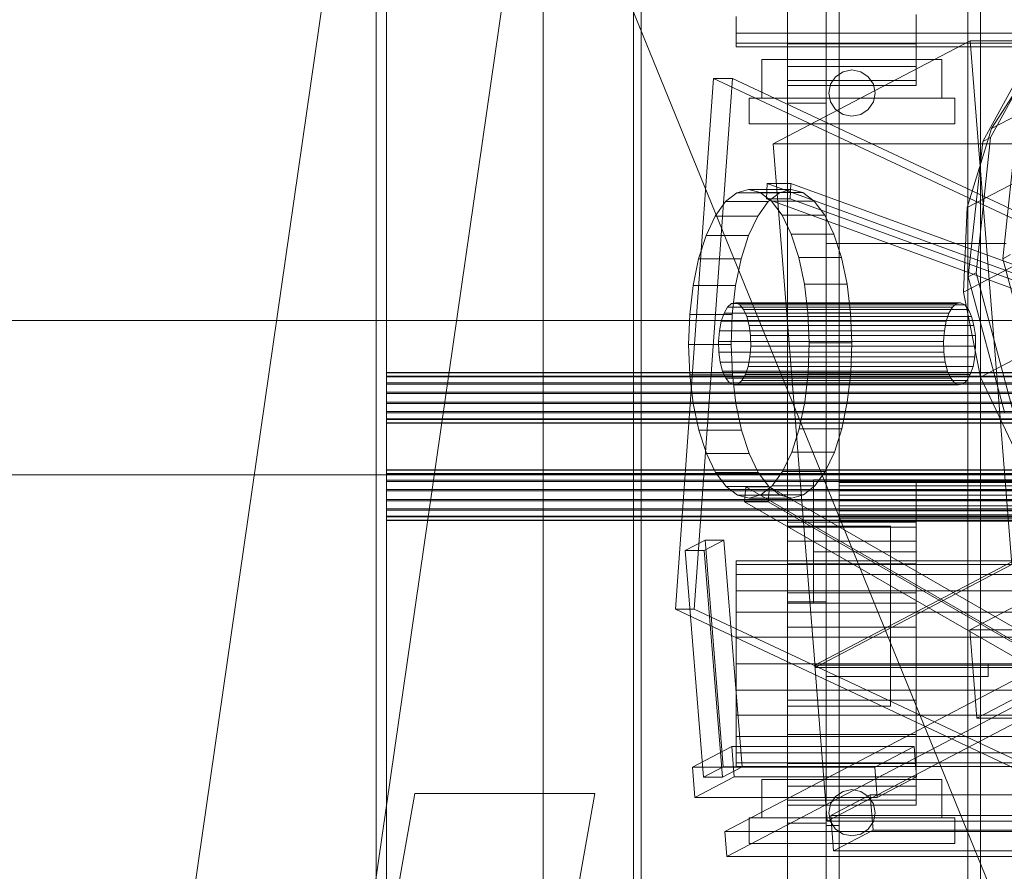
# Model space of a CAD drawing. Header units: millimetres. Extents: x -4738 to 65662, y -68080 to 6847.
# Tile 165 of 256: x -1639 to -1256, y -33594 to -33263. Entities that reach past the tile are written whole.
import ezdxf

# ---------------------------------------------------------------- set-up
doc = ezdxf.new("R2010")
doc.units = ezdxf.units.MM
for name, color, linetype, lineweight in [('COTAS_O', 1, 'Continuous', 0), ('frontal_C03', 7, 'Continuous', 0), ('frontal_C10', 7, 'Continuous', 0), ('frontal_dosificador', 7, 'Continuous', 0), ('frontal_secador', 7, 'Continuous', 0)]:
    doc.layers.add(name, color=color, linetype=linetype, lineweight=lineweight)
doc.dimstyles.new('R19_100', dxfattribs={"dimtxt": 250, "dimasz": 150, "dimexe": 150, "dimexo": 80, "dimgap": 100, "dimtad": 1, "dimtih": 1, "dimtoh": 1, "dimdsep": 46, "dimcen": 0.09, "dimadec": 0, "dimazin": 0, "dimtfac": 1, "dimtdec": 4, "dimtofl": 0, "dimtmove": 0, "dimatfit": 3, "dimfxl": 1, "dimtolj": 1, "dimtzin": 0, "dimarcsym": 0})

# ---------------------------------------------------------------- blocks, each defined once
blk = doc.blocks.new('DIM_R31_47')
at = {"layer": 'COTAS_O'}
for p, q in [((-1725, -31700), (-1025, -31700)), ((-1025, -31700), (-1070, -31850)), ((-1025, -34400), (-1025, -31700)), ((-1025, -31700), (-980, -31850)), ((-1025, -34400), (-1070, -34250)), ((-1025, -34400), (-980, -34250)), ((-1725, -34400), (-1025, -34400))]:
    blk.add_line(p, q, dxfattribs=at)
blk.add_text('2700 O', height=250, rotation=90, dxfattribs=at).set_placement((-1125, -33050))
blk = doc.blocks.new('DIM_R31_48')
at = {"layer": 'COTAS_O'}
for p, q in [((-1725, -33700), (-1575, -33655)), ((1725, -33700), (1575, -33655)), ((-1725, -34400), (-1725, -33700)), ((-1725, -33700), (1725, -33700)), ((-1725, -33700), (-1575, -33745)), ((1725, -33700), (1575, -33745)), ((1725, -34400), (1725, -33700))]:
    blk.add_line(p, q, dxfattribs=at)
blk.add_text('3450 O', height=250, dxfattribs=at).set_placement((0, -33600))
blk = doc.blocks.new('DIM_R31_55')
at = {"layer": 'COTAS_O'}
for p, q in [((-1400, -33000), (-700, -33000)), ((-700, -33000), (-745, -33150)), ((-700, -36000), (-700, -33000)), ((-700, -33000), (-655, -33150)), ((-700, -36000), (-745, -35850)), ((-700, -36000), (-655, -35850)), ((-1400, -36000), (-700, -36000))]:
    blk.add_line(p, q, dxfattribs=at)
blk.add_text('3000 O', height=250, rotation=90, dxfattribs=at).set_placement((-800, -34500))

msp = doc.modelspace()

# ---------------------------------------------------------------- linework, layer by layer
at = {"layer": 'frontal_C03'}
for p, q in [((-1500, -34954.179), (-1500, -32259.264)), ((-1496, -32259.264), (-1496, -34954.179)), ((-1435, -32259.264), (-1435, -34954.179)), ((-1500, -32263.162), (-1500, -34958.077)), ((-1435, -34958.077), (-1435, -32263.162)), ((-1500, -35437.51), (-1500, -32742.595)), ((-1435, -32742.595), (-1435, -35437.51)), ((-1500, -32746.492), (-1500, -35441.408)), ((-1496, -35441.408), (-1496, -32746.492)), ((-1435, -35441.408), (-1435, -32746.492)), ((-1915, -35988), (-1485, -33007.45)), ((-1845, -35988), (-1415, -33007.45)), ((-1496, -33401.591), (-1496, -33400.208)), ((-1496, -33400.208), (-1496, -33400.325)), ((1496, -33400.208), (-1496, -33400.208)), ((-1496, -33400.325), (-1496, -33401.926)), ((1496, -33400.325), (-1496, -33400.325)), ((-1496, -33404.266), (-1496, -33401.591)), ((1496, -33401.591), (-1496, -33401.591)), ((-1496, -33401.926), (-1496, -33404.767)), ((1496, -33401.926), (-1496, -33401.926)), ((-1496, -33407.824), (-1496, -33404.266)), ((1496, -33404.266), (-1496, -33404.266)), ((-1496, -33404.767), (-1496, -33408.416)), ((1496, -33404.767), (-1496, -33404.767)), ((-1496, -33411.724), (-1496, -33407.824)), ((-1496, -33407.824), (1496, -33407.824)), ((-1496, -33408.416), (-1496, -33412.316)), ((1496, -33408.416), (-1496, -33408.416)), ((-1496, -33415.372), (-1496, -33411.724)), ((1496, -33411.724), (-1496, -33411.724)), ((-1496, -33412.316), (-1496, -33415.874)), ((1496, -33412.316), (-1496, -33412.316)), ((-1496, -33418.213), (-1496, -33415.372)), ((1496, -33415.372), (-1496, -33415.372)), ((-1496, -33415.874), (-1496, -33418.548)), ((1496, -33415.874), (-1496, -33415.874)), ((-1496, -33419.814), (-1496, -33418.213)), ((1496, -33418.213), (-1496, -33418.213)), ((-1496, -33418.548), (-1496, -33419.932)), ((1496, -33418.548), (-1496, -33418.548)), ((-1496, -33419.932), (-1496, -33419.814)), ((1496, -33419.814), (-1496, -33419.814)), ((1496, -33419.932), (-1496, -33419.932)), ((-1496, -33439.453), (-1496, -33438.069)), ((-1496, -33438.069), (-1496, -33438.187)), ((1496, -33438.069), (-1496, -33438.069)), ((-1496, -33438.187), (-1496, -33439.788)), ((1496, -33438.187), (-1496, -33438.187)), ((-1496, -33442.127), (-1496, -33439.453)), ((1496, -33439.453), (-1496, -33439.453)), ((-1496, -33439.788), (-1496, -33442.629)), ((1496, -33439.788), (-1496, -33439.788)), ((-1496, -33445.685), (-1496, -33442.127)), ((1496, -33442.127), (-1496, -33442.127)), ((-1496, -33442.629), (-1496, -33446.277)), ((1496, -33442.629), (-1496, -33442.629)), ((-1496, -33449.585), (-1496, -33445.685)), ((-1496, -33445.685), (1496, -33445.685)), ((-1496, -33446.277), (-1496, -33450.177)), ((1496, -33446.277), (-1496, -33446.277)), ((-1496, -33453.234), (-1496, -33449.585)), ((1496, -33449.585), (-1496, -33449.585)), ((-1496, -33450.177), (-1496, -33453.735)), ((1496, -33450.177), (-1496, -33450.177)), ((-1496, -33456.075), (-1496, -33453.234)), ((1496, -33453.234), (-1496, -33453.234)), ((-1496, -33453.735), (-1496, -33456.41)), ((1496, -33453.735), (-1496, -33453.735)), ((-1496, -33457.676), (-1496, -33456.075)), ((1496, -33456.075), (-1496, -33456.075)), ((-1496, -33456.41), (-1496, -33457.793)), ((1496, -33456.41), (-1496, -33456.41)), ((-1496, -33457.793), (-1496, -33457.676)), ((1496, -33457.676), (-1496, -33457.676)), ((1496, -33457.793), (-1496, -33457.793)), ((-1915, -35988), (-1485, -33563.95)), ((-1845, -35988), (-1415, -33563.95)), ((-1485, -33563.95), (-1415, -33563.95))]:
    msp.add_line(p, q, dxfattribs=at)
at = {"layer": 'frontal_C10'}
for p, q in [((-1260.751, -33305.329), (-1077, -33209.1)), ((-1270.25, -33336.046), (-1086.498, -33239.817)), ((-1239.704, -33265.733), (-1264.151, -33310.357)), ((-1261.089, -33308.753), (-1236.642, -33264.129)), ((-1269.085, -33271.13), (-1345.648, -33311.226)), ((-1087.94, -33272.78), (-1271.691, -33369.009)), ((-1066.575, -33271.13), (-1269.085, -33271.13)), ((-1269.085, -33271.13), (-1252.791, -33474.907)), ((-1243.844, -33278.952), (-1260.751, -33305.329)), ((-1368.845, -33285.781), (-1383.652, -33492.333)), ((-1376.288, -33492.333), (-1361.482, -33285.781)), ((-1361.482, -33285.781), (-1368.845, -33285.781)), ((-983.45, -33466.724), (-1368.845, -33285.781)), ((-1361.482, -33285.781), (-976.086, -33466.724)), ((-1250.753, -33303.34), (-1256.382, -33355.978)), ((-1260.751, -33305.329), (-1270.25, -33336.046)), ((-1266.718, -33361.391), (-1261.089, -33308.753)), ((-1264.978, -33401.973), (-1081.226, -33305.744)), ((-1264.151, -33310.357), (-1261.089, -33308.753)), ((-1345.648, -33311.226), (-1143.139, -33311.226)), ((-1329.354, -33515.003), (-1345.648, -33311.226)), ((-1264.151, -33310.357), (-1269.78, -33362.995)), ((-1347.923, -33326.687), (-1348.254, -33332.627)), ((-1338.718, -33326.687), (-1347.923, -33326.687)), ((-960.323, -33468.03), (-1347.923, -33326.687)), ((-1339.049, -33332.627), (-1338.718, -33326.687)), ((-1338.718, -33326.687), (-951.118, -33468.03)), ((-1359.778, -33330.275), (-1364.168, -33333.751)), ((-1355.206, -33329.058), (-1359.778, -33330.275)), ((-1343.209, -33330.275), (-1359.778, -33330.275)), ((-1350.63, -33330.146), (-1355.206, -33329.058)), ((-1338.637, -33329.058), (-1355.206, -33329.058)), ((-1346.225, -33333.499), (-1350.63, -33330.146)), ((-1334.061, -33330.146), (-1350.63, -33330.146)), ((-1347.599, -33333.751), (-1343.209, -33330.275)), ((-1343.209, -33330.275), (-1338.637, -33329.058)), ((-1338.637, -33329.058), (-1334.061, -33330.146)), ((-1334.061, -33330.146), (-1329.656, -33333.499)), ((-1364.168, -33333.751), (-1368.21, -33339.353)), ((-1347.599, -33333.751), (-1364.168, -33333.751)), ((-1351.641, -33339.353), (-1347.599, -33333.751)), ((-1348.254, -33332.627), (-1339.049, -33332.627)), ((-1348.254, -33332.627), (-960.653, -33473.97)), ((-1342.159, -33338.986), (-1346.225, -33333.499)), ((-1329.656, -33333.499), (-1346.225, -33333.499)), ((-1339.049, -33332.627), (-951.449, -33473.97)), ((-1329.656, -33333.499), (-1325.591, -33338.986)), ((-1368.21, -33339.353), (-1371.746, -33346.864)), ((-1351.641, -33339.353), (-1368.21, -33339.353)), ((-1355.177, -33346.864), (-1351.641, -33339.353)), ((-1338.591, -33346.398), (-1342.159, -33338.986)), ((-1325.591, -33338.986), (-1342.159, -33338.986)), ((-1325.591, -33338.986), (-1322.022, -33346.398)), ((-1270.25, -33336.046), (-1271.691, -33369.009)), ((-1371.746, -33346.864), (-1374.643, -33355.997)), ((-1355.177, -33346.864), (-1371.746, -33346.864)), ((-1358.074, -33355.997), (-1355.177, -33346.864)), ((-1335.656, -33355.449), (-1338.591, -33346.398)), ((-1322.022, -33346.398), (-1338.591, -33346.398)), ((-1322.022, -33346.398), (-1319.087, -33355.449)), ((-1253.319, -33354.374), (-1256.382, -33355.978)), ((-1374.643, -33355.997), (-1376.787, -33366.401)), ((-1358.074, -33355.997), (-1374.643, -33355.997)), ((-1360.218, -33366.401), (-1358.074, -33355.997)), ((-1333.467, -33365.792), (-1335.656, -33355.449)), ((-1319.087, -33355.449), (-1335.656, -33355.449)), ((-1319.087, -33355.449), (-1316.898, -33365.792)), ((-1256.382, -33355.978), (-1242.335, -33408.616)), ((-1266.718, -33361.391), (-1269.78, -33362.995)), ((-1252.671, -33414.029), (-1266.718, -33361.391)), ((-1376.787, -33366.401), (-1378.097, -33377.675)), ((-1360.218, -33366.401), (-1376.787, -33366.401)), ((-1361.528, -33377.675), (-1360.218, -33366.401)), ((-1332.109, -33377.028), (-1333.467, -33365.792)), ((-1316.898, -33365.792), (-1333.467, -33365.792)), ((-1316.898, -33365.792), (-1315.54, -33377.028)), ((-1269.78, -33362.995), (-1255.734, -33415.633)), ((-1271.691, -33369.009), (-1264.978, -33401.973)), ((-1361.854, -33373.382), (-1363.396, -33374.746)), ((-1360.226, -33373.086), (-1361.854, -33373.382)), ((-1274.407, -33373.382), (-1361.854, -33373.382)), ((-1358.623, -33373.878), (-1360.226, -33373.086)), ((-1272.779, -33373.086), (-1360.226, -33373.086)), ((-1357.156, -33375.705), (-1358.623, -33373.878)), ((-1271.176, -33373.878), (-1358.623, -33373.878)), ((-1275.949, -33374.746), (-1274.407, -33373.382)), ((-1274.407, -33373.382), (-1272.779, -33373.086)), ((-1272.779, -33373.086), (-1271.176, -33373.878)), ((-1271.176, -33373.878), (-1269.708, -33375.705)), ((-1378.097, -33377.675), (-1378.522, -33389.387)), ((-1361.528, -33377.675), (-1378.097, -33377.675)), ((-1364.748, -33377.086), (-1365.818, -33380.241)), ((-1363.396, -33374.746), (-1364.748, -33377.086)), ((-1277.301, -33377.086), (-1364.748, -33377.086)), ((-1275.949, -33374.746), (-1363.396, -33374.746)), ((-1361.953, -33389.387), (-1361.528, -33377.675)), ((-1355.923, -33378.442), (-1357.156, -33375.705)), ((-1269.708, -33375.705), (-1357.156, -33375.705)), ((-1331.633, -33388.727), (-1332.109, -33377.028)), ((-1332.109, -33377.028), (-1315.54, -33377.028)), ((-1315.54, -33377.028), (-1315.064, -33388.727)), ((-1278.371, -33380.241), (-1277.301, -33377.086)), ((-1277.301, -33377.086), (-1275.949, -33374.746)), ((-1269.708, -33375.705), (-1268.475, -33378.442)), ((-1365.818, -33380.241), (-1366.532, -33383.997)), ((-1278.371, -33380.241), (-1365.818, -33380.241)), ((-1355.009, -33381.902), (-1355.923, -33378.442)), ((-1268.475, -33378.442), (-1355.923, -33378.442)), ((-1279.084, -33383.997), (-1278.371, -33380.241)), ((-1268.475, -33378.442), (-1267.561, -33381.902)), ((-1366.532, -33383.997), (-1366.841, -33388.098)), ((-1279.084, -33383.997), (-1366.532, -33383.997)), ((-1354.475, -33385.849), (-1355.009, -33381.902)), ((-1267.561, -33381.902), (-1355.009, -33381.902)), ((-1279.394, -33388.098), (-1279.084, -33383.997)), ((-1267.561, -33381.902), (-1267.028, -33385.849)), ((-1378.522, -33389.387), (-1378.046, -33401.086)), ((-1361.953, -33389.387), (-1378.522, -33389.387)), ((-1366.841, -33388.098), (-1366.726, -33392.265)), ((-1279.394, -33388.098), (-1366.841, -33388.098)), ((-1361.478, -33401.086), (-1361.953, -33389.387)), ((-1354.36, -33390.016), (-1354.475, -33385.849)), ((-1354.475, -33385.849), (-1267.028, -33385.849)), ((-1332.058, -33400.439), (-1331.633, -33388.727)), ((-1315.064, -33388.727), (-1331.633, -33388.727)), ((-1315.064, -33388.727), (-1315.489, -33400.439)), ((-1279.278, -33392.265), (-1279.394, -33388.098)), ((-1267.028, -33385.849), (-1266.912, -33390.016)), ((-1366.726, -33392.265), (-1366.192, -33396.212)), ((-1279.278, -33392.265), (-1366.726, -33392.265)), ((-1354.669, -33394.117), (-1354.36, -33390.016)), ((-1266.912, -33390.016), (-1354.36, -33390.016)), ((-1278.745, -33396.212), (-1279.278, -33392.265)), ((-1266.912, -33390.016), (-1267.222, -33394.117)), ((-1366.192, -33396.212), (-1365.278, -33399.673)), ((-1278.745, -33396.212), (-1366.192, -33396.212)), ((-1355.383, -33397.873), (-1354.669, -33394.117)), ((-1267.222, -33394.117), (-1354.669, -33394.117)), ((-1277.831, -33399.673), (-1278.745, -33396.212)), ((-1070.1, -33396.131), (-1269.164, -33500.38)), ((-1267.222, -33394.117), (-1267.936, -33397.873)), ((-1365.278, -33399.673), (-1364.045, -33402.409)), ((-1277.831, -33399.673), (-1365.278, -33399.673)), ((-1356.452, -33401.028), (-1355.383, -33397.873)), ((-1267.936, -33397.873), (-1355.383, -33397.873)), ((-1333.368, -33411.713), (-1332.058, -33400.439)), ((-1315.489, -33400.439), (-1332.058, -33400.439)), ((-1315.489, -33400.439), (-1316.799, -33411.713)), ((-1276.598, -33402.409), (-1277.831, -33399.673)), ((-1267.936, -33397.873), (-1269.005, -33401.028)), ((-1378.046, -33401.086), (-1376.688, -33412.322)), ((-1361.478, -33401.086), (-1378.046, -33401.086)), ((-1364.045, -33402.409), (-1362.578, -33404.236)), ((-1276.598, -33402.409), (-1364.045, -33402.409)), ((-1362.578, -33404.236), (-1360.975, -33405.028)), ((-1275.13, -33404.236), (-1362.578, -33404.236)), ((-1360.119, -33412.322), (-1361.478, -33401.086)), ((-1360.975, -33405.028), (-1359.347, -33404.732)), ((-1359.347, -33404.732), (-1357.805, -33403.368)), ((-1271.9, -33404.732), (-1359.347, -33404.732)), ((-1357.805, -33403.368), (-1356.452, -33401.028)), ((-1270.357, -33403.368), (-1357.805, -33403.368)), ((-1269.005, -33401.028), (-1356.452, -33401.028)), ((-1275.13, -33404.236), (-1276.598, -33402.409)), ((-1273.528, -33405.028), (-1275.13, -33404.236)), ((-1271.9, -33404.732), (-1273.528, -33405.028)), ((-1270.357, -33403.368), (-1271.9, -33404.732)), ((-1269.005, -33401.028), (-1270.357, -33403.368)), ((-1264.978, -33401.973), (-1250.568, -33432.69)), ((-1273.528, -33405.028), (-1360.975, -33405.028)), ((-1376.688, -33412.322), (-1374.499, -33422.665)), ((-1360.119, -33412.322), (-1376.688, -33412.322)), ((-1357.93, -33422.665), (-1360.119, -33412.322)), ((-1335.512, -33422.117), (-1333.368, -33411.713)), ((-1316.799, -33411.713), (-1333.368, -33411.713)), ((-1316.799, -33411.713), (-1318.943, -33422.117)), ((-1374.499, -33422.665), (-1371.564, -33431.716)), ((-1357.93, -33422.665), (-1374.499, -33422.665)), ((-1354.995, -33431.716), (-1357.93, -33422.665)), ((-1338.409, -33431.25), (-1335.512, -33422.117)), ((-1318.943, -33422.117), (-1335.512, -33422.117)), ((-1318.943, -33422.117), (-1321.84, -33431.25)), ((-1073.509, -33426.411), (-1364.449, -33578.774)), ((-1341.945, -33438.761), (-1338.409, -33431.25)), ((-1321.84, -33431.25), (-1338.409, -33431.25)), ((-1321.84, -33431.25), (-1325.376, -33438.761)), ((-1266.422, -33534.669), (-1067.358, -33430.421)), ((-1371.564, -33431.716), (-1367.995, -33439.128)), ((-1354.995, -33431.716), (-1371.564, -33431.716)), ((-1351.427, -33439.128), (-1354.995, -33431.716)), ((-1367.995, -33439.128), (-1363.93, -33444.615)), ((-1351.427, -33439.128), (-1367.995, -33439.128)), ((-1363.666, -33588.571), (-1072.726, -33436.208)), ((-1347.361, -33444.615), (-1351.427, -33439.128)), ((-1345.987, -33444.363), (-1341.945, -33438.761)), ((-1325.376, -33438.761), (-1341.945, -33438.761)), ((-1325.376, -33438.761), (-1329.418, -33444.363)), ((-1363.93, -33444.615), (-1359.525, -33447.968)), ((-1347.361, -33444.615), (-1363.93, -33444.615)), ((-1356.285, -33444.666), (-1356.8, -33450.52)), ((-1347.08, -33444.666), (-1356.285, -33444.666)), ((-974.321, -33664.634), (-1356.285, -33444.666)), ((-1350.377, -33447.839), (-1345.987, -33444.363)), ((-1347.595, -33450.52), (-1347.08, -33444.666)), ((-1342.956, -33447.968), (-1347.361, -33444.615)), ((-1347.08, -33444.666), (-965.116, -33664.634)), ((-1329.418, -33444.363), (-1345.987, -33444.363)), ((-1329.418, -33444.363), (-1333.808, -33447.839)), ((-1359.525, -33447.968), (-1354.949, -33449.056)), ((-1342.956, -33447.968), (-1359.525, -33447.968)), ((-1356.8, -33450.52), (-1347.595, -33450.52)), ((-1356.8, -33450.52), (-974.836, -33670.487)), ((-1354.949, -33449.056), (-1350.377, -33447.839)), ((-1338.38, -33449.056), (-1354.949, -33449.056)), ((-1333.808, -33447.839), (-1350.377, -33447.839)), ((-1347.595, -33450.52), (-965.631, -33670.487)), ((-1338.38, -33449.056), (-1342.956, -33447.968)), ((-1333.808, -33447.839), (-1338.38, -33449.056)), ((-1372.131, -33465.496), (-1379.787, -33469.506)), ((-1372.423, -33469.506), (-1364.767, -33465.496)), ((-1364.767, -33465.496), (-1372.131, -33465.496)), ((-1372.131, -33465.496), (-1365.081, -33553.669)), ((-1357.717, -33553.669), (-1364.767, -33465.496)), ((-1379.787, -33469.506), (-1372.423, -33469.506)), ((-1372.737, -33557.679), (-1379.787, -33469.506)), ((-1372.423, -33469.506), (-1365.373, -33557.679)), ((-1252.869, -33473.928), (-1329.432, -33514.023)), ((-1329.354, -33515.003), (-1252.791, -33474.907)), ((-1383.652, -33492.333), (-1376.288, -33492.333)), ((-1383.652, -33492.333), (-998.257, -33673.276)), ((-1376.288, -33492.333), (-990.893, -33673.276)), ((-1269.164, -33500.38), (-1029.835, -33500.38)), ((-1266.422, -33534.669), (-1269.164, -33500.38)), ((-1329.432, -33514.023), (-1126.923, -33514.023)), ((-1324.576, -33574.765), (-1329.432, -33514.023)), ((-1126.845, -33515.003), (-1329.354, -33515.003)), ((-1324.576, -33574.765), (-1248.012, -33534.669)), ((-1027.093, -33534.669), (-1266.422, -33534.669)), ((-1361.723, -33545.786), (-1377.035, -33553.805)), ((-1290.844, -33545.786), (-1361.723, -33545.786)), ((-1361.723, -33545.786), (-1360.783, -33557.542)), ((-1306.157, -33553.805), (-1290.844, -33545.786)), ((-1289.904, -33557.542), (-1290.844, -33545.786)), ((-1377.035, -33553.805), (-1306.157, -33553.805)), ((-1376.095, -33565.562), (-1377.035, -33553.805)), ((-1372.737, -33557.679), (-1365.081, -33553.669)), ((-1357.717, -33553.669), (-1365.373, -33557.679)), ((-1365.081, -33553.669), (-1357.717, -33553.669)), ((-1306.157, -33553.805), (-1305.217, -33565.562)), ((-1376.095, -33565.562), (-1360.783, -33557.542)), ((-1365.373, -33557.679), (-1372.737, -33557.679)), ((-1360.783, -33557.542), (-1289.904, -33557.542)), ((-1289.904, -33557.542), (-1305.217, -33565.562)), ((-1307.905, -33564.559), (-1323.218, -33572.578)), ((-990.334, -33564.559), (-1307.905, -33564.559)), ((-1307.905, -33564.559), (-1306.809, -33578.275)), ((-1305.217, -33565.562), (-1376.095, -33565.562)), ((-1323.218, -33572.578), (-1005.647, -33572.578)), ((-1322.121, -33586.294), (-1323.218, -33572.578)), ((-1122.066, -33574.765), (-1324.576, -33574.765)), ((-1364.449, -33578.774), (-1097.505, -33578.774)), ((-1363.666, -33588.571), (-1364.449, -33578.774)), ((-1322.121, -33586.294), (-1306.809, -33578.275)), ((-1306.809, -33578.275), (-989.237, -33578.275)), ((-1004.55, -33586.294), (-1322.121, -33586.294)), ((-1096.722, -33588.571), (-1363.666, -33588.571))]:
    msp.add_line(p, q, dxfattribs=at)
at = {"layer": 'frontal_dosificador'}
for p, q in [((-1180, -33800), (-1750, -32400)), ((-230, -33380), (-1770, -33380)), ((-230, -33440), (-1770, -33440))]:
    msp.add_line(p, q, dxfattribs=at)
at = {"layer": 'frontal_secador'}
for p, q in [((-1400, -36000), (-1400, -33000)), ((-1340, -36000), (-1340, -33000)), ((-1400, -36000), (-1400, -33075)), ((-1400, -35590), (-1400, -33075)), ((-1400, -35940), (-1400, -33075)), ((-1400, -34650), (-1400, -33075)), ((-1397, -35940), (-1397, -33075)), ((-1325, -36000), (-1325, -33075)), ((-1325, -35590), (-1325, -33075)), ((-1325, -35980), (-1325, -33075)), ((-1325, -33350), (-1325, -33075)), ((-1320, -35980), (-1320, -33075)), ((-1320, -33350), (-1320, -33075)), ((-1270, -35980), (-1270, -33075)), ((-1265, -35980), (-1265, -33075)), ((-1340, -33295.5), (-1340, -33209.5)), ((-1325, -33295.5), (-1325, -33209.5)), ((-1400, -36000), (-1400, -33250)), ((-1360, -33261.784), (-1360, -33268.141)), ((-1340, -33261), (-1340, -33272.391)), ((-1290, -33261), (-1290, -33272.391)), ((-1360, -33268.141), (-1360, -33272.137)), ((1360, -33268.141), (-1360, -33268.141)), ((-1360, -33272.137), (-1360, -33273.5)), ((1360, -33272.137), (-1360, -33272.137)), ((1360, -33273.5), (-1360, -33273.5)), ((-1340, -33272.391), (-1340, -33281.131)), ((-1290, -33272.391), (-1340, -33272.391)), ((-1290, -33272.391), (-1290, -33281.131)), ((-1350, -33278.5), (-1280, -33278.5)), ((-1350, -33293.5), (-1350, -33278.5)), ((-1340, -33281.131), (-1340, -33286.626)), ((-1290, -33281.131), (-1340, -33281.131)), ((-1290, -33281.131), (-1290, -33286.626)), ((-1280, -33293.5), (-1280, -33278.5)), ((-1323.315, -33288.056), (-1321.364, -33285.136)), ((-1321.364, -33285.136), (-1318.444, -33283.185)), ((-1318.444, -33283.185), (-1315, -33282.5)), ((-1315, -33282.5), (-1311.556, -33283.185)), ((-1311.556, -33283.185), (-1308.636, -33285.136)), ((-1308.636, -33285.136), (-1306.685, -33288.056)), ((-1340, -33286.626), (-1340, -33288.5)), ((-1290, -33286.626), (-1340, -33286.626)), ((-1290, -33288.5), (-1340, -33288.5)), ((-1324, -33291.5), (-1323.315, -33288.056)), ((-1306.685, -33288.056), (-1306, -33291.5)), ((-1290, -33286.626), (-1290, -33288.5)), ((-1355, -33293.5), (-1275, -33293.5)), ((-1355, -33303.5), (-1355, -33293.5)), ((-1350, -33293.5), (-1280, -33293.5)), ((-1323.315, -33294.944), (-1324, -33291.5)), ((-1306, -33291.5), (-1306.685, -33294.944)), ((-1275, -33303.5), (-1275, -33293.5)), ((-1340, -33295.5), (-1325, -33295.5)), ((-1321.364, -33297.864), (-1323.315, -33294.944)), ((-1306.685, -33294.944), (-1308.636, -33297.864)), ((-1318.444, -33299.815), (-1321.364, -33297.864)), ((-1315, -33300.5), (-1318.444, -33299.815)), ((-1311.556, -33299.815), (-1315, -33300.5)), ((-1308.636, -33297.864), (-1311.556, -33299.815)), ((-1355, -33303.5), (-1275, -33303.5)), ((-1325, -33350), (-1320, -33350)), ((-1320, -33350), (-1255, -33350)), ((-1330, -33442), (-1290, -33442)), ((-1330, -33470), (-1330, -33442)), ((-1320, -33442.273), (-1320, -33442)), ((1320, -33442), (-1320, -33442)), ((-1320, -33443.072), (-1320, -33442.273)), ((1320, -33442.273), (-1320, -33442.273)), ((-1290, -33470), (-1290, -33442)), ((-1320, -33444.343), (-1320, -33443.072)), ((1320, -33443.072), (-1320, -33443.072)), ((-1320, -33446), (-1320, -33444.343)), ((1320, -33444.343), (-1320, -33444.343)), ((-1320, -33447.929), (-1320, -33446)), ((1320, -33446), (-1320, -33446)), ((-1320, -33450), (-1320, -33447.929)), ((1320, -33447.929), (-1320, -33447.929)), ((-1320, -33450), (-1320, -33452.071)), ((-1320, -33450), (1320, -33450)), ((-1320, -33452.071), (-1320, -33454)), ((1320, -33452.071), (-1320, -33452.071)), ((-1320, -33454), (-1320, -33455.657)), ((1320, -33454), (-1320, -33454)), ((-1320, -33455.657), (-1320, -33456.928)), ((1320, -33455.657), (-1320, -33455.657)), ((-1320, -33456.928), (-1320, -33457.727)), ((1320, -33456.928), (-1320, -33456.928)), ((-1320, -33457.727), (-1320, -33458)), ((1320, -33457.727), (-1320, -33457.727)), ((1320, -33458), (-1320, -33458)), ((-1340, -33460.374), (-1340, -33458.5)), ((-1290, -33458.5), (-1340, -33458.5)), ((-1340, -33460), (-1300, -33460)), ((-1340, -33490), (-1340, -33460)), ((-1340, -33465.869), (-1340, -33460.374)), ((-1290, -33460.374), (-1340, -33460.374)), ((-1300, -33490), (-1300, -33460)), ((-1290, -33460.374), (-1290, -33458.5)), ((-1290, -33465.869), (-1290, -33460.374)), ((-1340, -33474.609), (-1340, -33465.869)), ((-1290, -33465.869), (-1340, -33465.869)), ((-1290, -33474.609), (-1290, -33465.869)), ((-1360, -33474.863), (-1360, -33473.5)), ((1360, -33473.5), (-1360, -33473.5)), ((-1330, -33470), (-1290, -33470)), ((-1330, -33490), (-1330, -33470)), ((-1290, -33490), (-1290, -33470)), ((-1360, -33478.859), (-1360, -33474.863)), ((1360, -33474.863), (-1360, -33474.863)), ((-1340, -33486), (-1340, -33474.609)), ((-1290, -33474.609), (-1340, -33474.609)), ((-1290, -33486), (-1290, -33474.609)), ((-1360, -33485.216), (-1360, -33478.859)), ((1360, -33478.859), (-1360, -33478.859)), ((-1360, -33493.5), (-1360, -33485.216)), ((1360, -33485.216), (-1360, -33485.216)), ((-1340, -33499.265), (-1340, -33486)), ((-1290, -33486), (-1340, -33486)), ((-1290, -33499.265), (-1290, -33486)), ((-1340, -33489.5), (-1325, -33489.5)), ((-1340, -33575.5), (-1340, -33489.5)), ((-1340, -33490), (-1300, -33490)), ((-1340, -33530), (-1340, -33490)), ((-1330, -33490), (-1290, -33490)), ((-1325, -33575.5), (-1325, -33489.5)), ((-1300, -33530), (-1300, -33490)), ((-1360, -33503.147), (-1360, -33493.5)), ((1360, -33493.5), (-1360, -33493.5)), ((-1340, -33513.5), (-1340, -33499.265)), ((-1290, -33499.265), (-1340, -33499.265)), ((-1290, -33513.5), (-1290, -33499.265)), ((-1360, -33513.5), (-1360, -33503.147)), ((1360, -33503.147), (-1360, -33503.147)), ((-1360, -33513.5), (-1360, -33523.853)), ((-1360, -33513.5), (1360, -33513.5)), ((-1340, -33513.5), (-1340, -33527.735)), ((-1340, -33513.5), (-1290, -33513.5)), ((-1325, -33513.5), (-1320, -33513.5)), ((-1325, -33576.5), (-1325, -33513.5)), ((-1325, -33513.5), (-1262, -33513.5)), ((-1325, -33518.5), (-1325, -33513.5)), ((-1320, -33576.5), (-1320, -33513.5)), ((-1290, -33527.735), (-1290, -33513.5)), ((-1262, -33518.5), (-1262, -33513.5)), ((-1325, -33518.5), (-1262, -33518.5)), ((-1360, -33523.853), (-1360, -33533.5)), ((1360, -33523.853), (-1360, -33523.853)), ((-1340, -33527.735), (-1340, -33541)), ((-1290, -33527.735), (-1340, -33527.735)), ((-1340, -33530), (-1300, -33530)), ((-1290, -33527.735), (-1290, -33541)), ((-1360, -33533.5), (-1360, -33541.784)), ((1360, -33533.5), (-1360, -33533.5)), ((-1360, -33541.784), (-1360, -33548.141)), ((1360, -33541.784), (-1360, -33541.784)), ((-1340, -33541), (-1340, -33552.391)), ((-1290, -33541), (-1340, -33541)), ((-1290, -33541), (-1290, -33552.391)), ((-1360, -33548.141), (-1360, -33552.137)), ((1360, -33548.141), (-1360, -33548.141)), ((-1360, -33552.137), (-1360, -33553.5)), ((1360, -33552.137), (-1360, -33552.137)), ((1360, -33553.5), (-1360, -33553.5)), ((-1340, -33552.391), (-1340, -33561.131)), ((-1290, -33552.391), (-1340, -33552.391)), ((-1290, -33552.391), (-1290, -33561.131)), ((-1350, -33558.5), (-1280, -33558.5)), ((-1350, -33573.5), (-1350, -33558.5)), ((-1340, -33561.131), (-1340, -33566.626)), ((-1290, -33561.131), (-1340, -33561.131)), ((-1290, -33561.131), (-1290, -33566.626)), ((-1280, -33573.5), (-1280, -33558.5)), ((-1323.315, -33568.056), (-1321.364, -33565.136)), ((-1321.364, -33565.136), (-1318.444, -33563.185)), ((-1318.444, -33563.185), (-1315, -33562.5)), ((-1315, -33562.5), (-1311.556, -33563.185)), ((-1311.556, -33563.185), (-1308.636, -33565.136)), ((-1308.636, -33565.136), (-1306.685, -33568.056)), ((-1340, -33566.626), (-1340, -33568.5)), ((-1290, -33566.626), (-1340, -33566.626)), ((-1290, -33568.5), (-1340, -33568.5)), ((-1324, -33571.5), (-1323.315, -33568.056)), ((-1306.685, -33568.056), (-1306, -33571.5)), ((-1290, -33566.626), (-1290, -33568.5)), ((-1323.315, -33574.944), (-1324, -33571.5)), ((-1306, -33571.5), (-1306.685, -33574.944)), ((-1355, -33573.5), (-1275, -33573.5)), ((-1355, -33583.5), (-1355, -33573.5)), ((-1350, -33573.5), (-1280, -33573.5)), ((-1340, -33575.5), (-1325, -33575.5)), ((-1325, -33576.5), (-1320, -33576.5)), ((-1321.364, -33577.864), (-1323.315, -33574.944)), ((-1306.685, -33574.944), (-1308.636, -33577.864)), ((-1275, -33583.5), (-1275, -33573.5)), ((-1318.444, -33579.815), (-1321.364, -33577.864)), ((-1315, -33580.5), (-1318.444, -33579.815)), ((-1311.556, -33579.815), (-1315, -33580.5)), ((-1308.636, -33577.864), (-1311.556, -33579.815)), ((-1355, -33583.5), (-1275, -33583.5))]:
    msp.add_line(p, q, dxfattribs=at)

# ---------------------------------------------------------------- dimensions: what is measured, and where the dimension line sits
at = {"layer": 'COTAS_O'}
for p1, p2, distance, picture, middle in [((-1725, -34400), (-1725, -31700), -700, 'DIM_R31_47', (-1025, -33050)), ((-1400, -36000), (-1400, -33000), -700, 'DIM_R31_55', (-700, -34500)), ((-1725, -34400), (1725, -34400), 700, 'DIM_R31_48', (0, -33700))]:
    dim = msp.add_aligned_dim(p1=p1, p2=p2, distance=distance, text='<> O', dimstyle='R19_100', dxfattribs=at)
    dim.commit()
    dim.dimension.update_dxf_attribs({"geometry": picture, "text_midpoint": middle})

doc.saveas('drawing.dxf')
